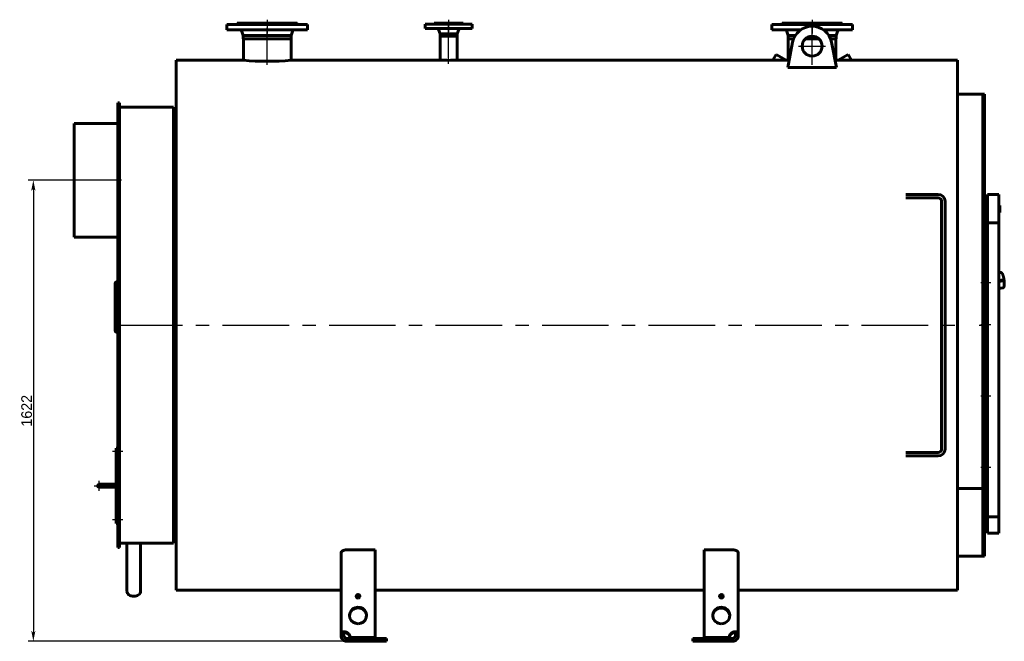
# Model space of a CAD drawing. Header units: millimetres. Extents: x 0 to 4827, y -183 to 841.
# Tile 3 of 6: x 1387 to 1850, y -145 to 147. Entities that reach past the tile are written whole.
import ezdxf

# ---------------------------------------------------------------- set-up
doc = ezdxf.new("R2010")
doc.units = ezdxf.units.MM
for name, pattern in [('CENTER_per1_scale0.029528', [1.5, 0.9375, -0.1875, 0.1875, -0.1875]), ('CENTER_per1_scale0.118110', [6, 3.75, -0.75, 0.75, -0.75]), ('CENTER_per1_scale0.196850', [10, 6.25, -1.25, 1.25, -1.25]), ('CENTER_per1_scale0.228346', [11.6, 7.25, -1.45, 1.45, -1.45]), ('CENTER_per1_scale0.295276', [15, 9.375, -1.875, 1.875, -1.875]), ('CENTER_per1_scale0.393701', [20, 12.5, -2.5, 2.5, -2.5]), ('CENTER_per1_scale0.935039', [47.5, 29.6875, -5.9375, 5.9375, -5.9375]), ('CENTER_per2_scale0.688976', [35, 21.875, -4.375, 4.375, -4.375]), ('CENTER_per3_scale0.690896', [35.097515, 21.935947, -4.387189, 4.387189, -4.387189]), ('CENTER_per3_scale0.712910', [36.215808, 22.63488, -4.526976, 4.526976, -4.526976]), ('CENTER_per3b_scale0.984586', [50.016949, 31.260593, -6.252119, 6.252119, -6.252119]), ('CENTER_per4_scale0.757874', [38.5, 24.0625, -4.8125, 4.8125, -4.8125])]:
    doc.linetypes.add(name, pattern=pattern)
doc.styles.add('TextStyle_1', font='T-FLEX Type A.TTF', dxfattribs={"height": 5})
doc.dimstyles.new('DIM_ST_1', dxfattribs={"dimtxt": 5, "dimasz": 5, "dimexe": 2.5, "dimexo": 0, "dimtad": 1, "dimlfac": 7.5, "dimrnd": 0.01, "dimdsep": 46, "dimtxsty": 'TextStyle_1', "dimblk": 'Arrow_3_C7_Status', "dimcen": 0.09, "dimclrd": 7, "dimclre": 7, "dimclrt": 7, "dimazin": 0, "dimtfac": 1, "dimtdec": 0, "dimtmove": 0, "dimatfit": 0, "dimldrblk": 'NONE', "dimfxl": 1, "dimtvp": 1, "dimtolj": 1, "dimarcsym": 0})

# ---------------------------------------------------------------- blocks, each defined once
blk = doc.blocks.new('Arrow_3_C7_Status')
at = {"color": 7, "linetype": 'Continuous', "lineweight": 0}
blk.add_line((-1, 0), (-0.8, 0), dxfattribs=at)
at = {"color": 7}
blk.add_solid([(-1, -0.2), (0, 0), (-0.8, 0), (-1, 0.2)], dxfattribs=at)
blk = doc.blocks.new('*D7')
at = {"color": 7, "lineweight": -2}
for p, q in [((-218.38, 71.33), (-240.02, 71.33)), ((-237.52, 66.33), (-237.52, -140)), ((-88.65, -145), (-240.02, -145))]:
    blk.add_line(p, q, dxfattribs=at)
at = {"layer": 'Defpoints', "color": 0}
for p in [(-218.38, 71.33), (-237.52, -145), (-88.65, -145)]:
    blk.add_point(p, dxfattribs=at)
at = {"color": 7, "lineweight": -2, "xscale": 5, "yscale": 5, "zscale": 5}
for p, rotation in [((-237.52, 71.33), 90), ((-237.52, -145), 270)]:
    blk.add_blockref('Arrow_3_C7_Status', p, dxfattribs=dict(at, rotation=rotation))
at = {"color": 7, "insert": (-240.65, -36.83), "char_height": 5, "attachment_point": 5, "rotation": 90, "style": 'TextStyle_1'}
blk.add_mtext('\\A1;1622{\\H0.5x;\\S^ ;}', dxfattribs=at)
blk = doc.blocks.new('_None')
blk = doc.blocks.new('Проекция_1')
at = {"color": 7, "linetype": 'Continuous', "lineweight": 60}
for p, q in [((-146.7159, 144.4667), (-108.7159, 144.4667)), ((-146.7159, 144.4667), (-146.7159, 141.9333)), ((-142.0493, 144.6), (-142.0493, 144.4667)), ((-113.3826, 144.6), (-142.0493, 144.6)), ((-113.5826, 145), (-141.8493, 145)), ((-141.8493, 145), (-141.8493, 144.8)), ((-113.5826, 144.8), (-113.5826, 145)), ((-113.3826, 144.4667), (-113.3826, 144.6)), ((-108.7159, 141.9333), (-108.7159, 144.4667)), ((-53.5159, 144.6), (-31.5159, 144.6)), ((-53.5159, 144.6), (-53.5159, 142.6)), ((-49.3159, 145), (-35.7159, 145)), ((-49.3159, 145), (-49.3159, 144.8)), ((-35.7159, 144.8), (-35.7159, 145)), ((-31.5159, 142.6), (-31.5159, 144.6)), ((109.1507, 144.4667), (147.1507, 144.4667)), ((109.1507, 144.4667), (109.1507, 141.9333)), ((142.4841, 144.6), (113.8174, 144.6)), ((113.8174, 144.6), (113.8174, 144.4667)), ((142.2841, 145), (114.0174, 145)), ((114.0174, 145), (114.0174, 144.8)), ((142.2841, 144.8), (142.2841, 145)), ((142.4841, 144.4667), (142.4841, 144.6)), ((147.1507, 141.9333), (147.1507, 144.4667)), ((-146.7159, 141.9333), (-108.7159, 141.9333)), ((-139.6587, 141.2002), (-138.9359, 139.2667)), ((-138.9359, 139.2667), (-138.9359, 137.6667)), ((-116.4959, 139.2667), (-138.9359, 139.2667)), ((-116.4959, 139.2667), (-115.7732, 141.2002)), ((-116.4959, 137.6667), (-116.4959, 139.2667)), ((-53.5159, 142.6), (-31.5159, 142.6)), ((-47.3181, 142.0886), (-46.5359, 140.0667)), ((-46.5359, 140.0667), (-46.5359, 139)), ((-46.5359, 140.0667), (-38.4959, 140.0667)), ((-46.5359, 139), (-38.4959, 139)), ((-46.5159, 139), (-46.5159, 127.6667)), ((-38.5159, 127.6667), (-38.5159, 139)), ((-38.4959, 140.0667), (-37.7138, 142.0886)), ((-38.4959, 139), (-38.4959, 140.0667)), ((109.1507, 141.9333), (122.8278, 141.9333)), ((116.208, 141.2002), (116.9307, 139.2667)), ((116.9307, 139.2667), (116.9307, 137.6667)), ((120.2697, 139.2667), (116.9307, 139.2667)), ((133.4736, 141.9333), (147.1507, 141.9333)), ((139.3707, 139.2667), (136.0318, 139.2667)), ((139.3707, 139.2667), (140.0935, 141.2002)), ((139.3707, 137.6667), (139.3707, 139.2667)), ((-116.4959, 137.6667), (-138.9359, 137.6667)), ((-138.9159, 137.6667), (-138.9159, 127.6667)), ((-116.5159, 127.6667), (-116.5159, 137.6667)), ((118.9954, 136.0808), (116.6644, 124.3168)), ((119.4587, 137.6667), (116.9307, 137.6667)), ((116.9507, 137.6667), (116.9507, 127.6667)), ((131.3473, 137.6667), (124.9542, 137.6667)), ((139.3707, 137.6667), (136.8427, 137.6667)), ((139.6371, 124.3168), (137.3061, 136.0808)), ((139.3507, 127.6667), (139.3507, 137.6667)), ((111.2224, 130.3742), (110.3224, 128.8153)), ((115.9116, 127.6669), (111.2224, 130.3742)), ((145.0791, 130.3742), (140.3899, 127.6669)), ((145.0791, 130.3742), (146.6457, 127.6608)), ((-170.3826, 3.3333), (-170.3826, 127.6667)), ((-138.9159, 127.6667), (-170.3826, 127.6667)), ((-46.5159, 127.6667), (-116.5159, 127.6667)), ((109.6592, 127.6667), (-38.5159, 127.6667)), ((110.3224, 128.8153), (109.6558, 127.6608)), ((116.9529, 127.6667), (115.9117, 127.6667)), ((140.391, 127.6667), (139.3487, 127.6667)), ((196.4174, 127.6667), (146.6423, 127.6667)), ((196.4174, 127.6667), (196.4174, 3.3333)), ((116.6644, 124.3168), (139.6371, 124.3168)), ((208.2841, 111.6667), (196.4174, 111.6667)), ((208.2841, 111.6667), (208.2841, 3.3333)), ((209.0841, 111.6667), (208.2841, 111.6667)), ((208.2841, 111.6667), (208.2841, -73.2699)), ((209.0841, 111.6667), (209.0841, 3.3333)), ((-197.8493, 98.2509), (-197.8493, 107.6667)), ((-197.0493, 107.6667), (-197.8493, 107.6667)), ((-197.0493, 98.2509), (-197.0493, 107.6667)), ((-171.7159, 105.6666), (-197.0493, 105.6666)), ((-171.7159, 105.6666), (-171.7159, 3.3333)), ((-170.3826, 105), (-171.7159, 105)), ((-218.3826, 44.6667), (-218.3826, 98)), ((-218.3826, 98), (-197.8493, 98)), ((-197.8493, 98.2509), (-197.8493, 97.6493)), ((-197.8493, 90.9826), (-197.8493, 97.6493)), ((-197.8493, 97.6493), (-197.0493, 97.6493)), ((-197.0493, 98.2509), (-197.0493, 97.6493)), ((-197.0493, 90.9826), (-197.0493, 97.6493)), ((-197.8493, 85.4309), (-197.8493, 90.9826)), ((-197.0493, 85.4309), (-197.0493, 90.9826)), ((-197.8493, 80.5001), (-197.8493, 85.4309)), ((-197.0493, 85.4309), (-197.0493, 80.5001)), ((-197.8493, 80.5001), (-197.8493, -101)), ((-197.0493, 80.5001), (-197.0493, -101)), ((179.8787, 64.6667), (172.1507, 64.6667)), ((179.8787, 63.0667), (172.1507, 63.0667)), ((179.8787, 64.6667), (183.0049, 64.6667)), ((183.0049, 63.0667), (179.8787, 63.0667)), ((187.3507, 64.6667), (183.0049, 64.6667)), ((187.3507, 63.0667), (183.0049, 63.0667)), ((188.9507, 61.4667), (188.9507, -54.8)), ((190.5507, 61.4667), (190.5507, -54.8)), ((210.4174, 64.6667), (210.4174, 51.3333)), ((210.4174, 64.6667), (215.7507, 64.6667)), ((215.7507, 64.6667), (215.7507, 51.3333)), ((216.3107, 59.4973), (215.7507, 59.4973)), ((216.3107, 56.1634), (215.7507, 56.1634)), ((215.7507, 56.1556), (216.3107, 56.1556)), ((216.3107, 56.1634), (216.3107, 59.4973)), ((216.3107, 59.4911), (216.3107, 59.4911)), ((216.3107, 56.1591), (216.3107, 56.1613)), ((216.3107, 56.1561), (216.3107, 56.1591)), ((210.4174, 51.3333), (210.4174, -86.6444)), ((215.7507, 51.3333), (210.4174, 51.3333)), ((215.7507, -86.6444), (215.7507, 51.3333)), ((209.6441, 48.7001), (209.0841, 48.7001)), ((209.6441, 48.6726), (209.0841, 48.6726)), ((209.6441, 47.7537), (209.0841, 47.7537)), ((209.6441, 47.7537), (209.0841, 47.7537)), ((209.6441, 47.7276), (209.0841, 47.7276)), ((209.6441, 48.6767), (209.6441, 48.7001)), ((209.6441, 48.6739), (209.6441, 48.6767)), ((209.6441, 47.7537), (209.6441, 48.6726)), ((209.6441, 47.7537), (209.6441, 47.7537)), ((209.6441, 47.7276), (209.6441, 47.7524)), ((-218.3826, 44.6667), (-197.8493, 44.6667)), ((216.6503, 28.0464), (215.7507, 27.9259)), ((-199.0493, 23.1173), (-199.0493, 1.0936)), ((-197.8493, 23.6211), (-198.3826, 23.6211)), ((210.4174, 26.3333), (209.0841, 26.3333)), ((210.4174, 26.7607), (210.4173, 26.7607)), ((217.8156, 24.6322), (215.7507, 24.3556)), ((215.7507, 23.8941), (217.8744, 24.1786)), ((217.8473, 24.6336), (217.8222, 24.6328)), ((217.8348, 24.6333), (217.8511, 24.6337)), ((217.8926, 24.1837), (217.9209, 24.1952)), ((217.9334, 24.5767), (217.9539, 24.4226)), ((217.9967, 24.4293), (218.0155, 24.2766)), ((209.0841, 20.3333), (210.4174, 20.3333)), ((215.7507, 20.5271), (217.6241, 20.7781)), ((210.4174, 5.1863), (209.0841, 5.1863)), ((-199.0493, 0.6657), (-199.0493, 1.0936)), ((-198.3826, 0.4545), (-197.8493, 0.4545)), ((-198.3826, 0.0397), (-197.8493, 0.0397)), ((-171.7159, 3.3333), (-171.7159, -99)), ((-170.3826, -121), (-170.3826, 3.3333)), ((196.4174, 3.3333), (196.4174, -121)), ((208.2841, 3.3333), (208.2841, -105)), ((209.0841, 3.3333), (209.0841, -105)), ((209.0841, 2.253), (210.4174, 2.253)), ((210.4174, 0.2333), (209.0841, 0.2333)), ((210.4174, -28.3), (209.0841, -28.3)), ((209.0841, -31.2333), (210.4174, -31.2333)), ((-198.6493, -55.6667), (-198.6493, -54.3333)), ((-198.6493, -54.3333), (-197.9826, -54.3333)), ((-198.6493, -55.6667), (-198.6493, -54.3333)), ((-198.6493, -54.3333), (-197.9826, -54.3333)), ((-197.9826, -54.3333), (-197.9826, -55.6667)), ((-197.9826, -54.3333), (-197.9826, -55.6667)), ((-197.8493, -55.3333), (-197.9826, -55.3333)), ((-198.6493, -55.6667), (-198.6493, -88.3333)), ((-198.6493, -55.6667), (-198.6493, -88.3333)), ((-197.9826, -88.3333), (-197.9826, -55.6667)), ((-197.9826, -88.3333), (-197.9826, -55.6667)), ((-197.9826, -56.6667), (-197.8493, -56.6667)), ((172.1507, -56.4), (179.8787, -56.4)), ((172.1507, -58), (179.8787, -58)), ((179.8787, -56.4), (183.0049, -56.4)), ((183.0049, -58), (179.8787, -58)), ((187.3507, -56.4), (183.0049, -56.4)), ((187.3507, -58), (183.0049, -58)), ((209.0841, -59.7667), (210.4174, -59.7667)), ((210.4174, -61.7863), (209.0841, -61.7863)), ((209.0841, -64.7196), (210.4174, -64.7196)), ((-204.9826, -71.3333), (-206.6493, -71.3333)), ((-204.9826, -71.3333), (-206.6493, -71.3333)), ((-206.6493, -72.6667), (-204.9826, -72.6667)), ((-206.6493, -72.6667), (-204.9826, -72.6667)), ((-198.6493, -71.3333), (-204.9826, -71.3333)), ((-198.6493, -71.3333), (-204.9826, -71.3333)), ((-198.6493, -71.3333), (-204.9826, -71.3333)), ((-198.6493, -71.3333), (-204.9826, -71.3333)), ((-204.9826, -72.6667), (-198.6493, -72.6667)), ((-204.9826, -72.6667), (-198.6493, -72.6667)), ((196.4174, -73.2699), (208.2841, -73.2699)), ((196.4174, -73.2699), (208.2841, -73.2699)), ((208.2841, -105), (208.2841, -73.2699)), ((-197.8493, -87.3333), (-197.9826, -87.3333)), ((210.4174, -86.6444), (210.4174, -94.2736)), ((210.4174, -86.6444), (215.7507, -86.6444)), ((215.7507, -86.6444), (215.7507, -94.2736)), ((-198.6493, -89.6667), (-198.6493, -88.3333)), ((-198.6493, -89.6667), (-198.6493, -88.3333)), ((-197.9826, -89.6667), (-198.6493, -89.6667)), ((-197.9826, -89.6667), (-198.6493, -89.6667)), ((-197.9826, -88.3333), (-197.9826, -89.6667)), ((-197.9826, -88.3333), (-197.9826, -89.6667)), ((-197.9826, -88.6667), (-197.8493, -88.6667)), ((215.7507, -94.2736), (210.4174, -94.2736)), ((-197.8493, -101), (-197.0493, -101)), ((-197.0493, -99), (-193.6026, -99)), ((-193.6026, -99), (-190.3826, -99)), ((-193.6026, -99), (-193.6026, -121.5661)), ((-190.3826, -99), (-187.1626, -99)), ((-187.1626, -99), (-187.1626, -121.5661)), ((-187.1626, -99), (-171.7159, -99)), ((-171.7159, -98.3333), (-170.3826, -98.3333)), ((-93.0493, -141.4708), (-93.0493, -103.5365)), ((-90.3826, -102.0894), (-77.0493, -102.0894)), ((-77.0493, -102.0894), (-77.0493, -143.1928)), ((77.4841, -102.0894), (90.8174, -102.0894)), ((77.4841, -143.1928), (77.4841, -102.0894)), ((93.4841, -103.5365), (93.4841, -141.4708)), ((196.4174, -105), (208.2841, -105)), ((208.2841, -105), (209.0841, -105)), ((-190.383, -123.843), (-190.383, -123.843)), ((-190.3822, -123.843), (-190.3822, -123.843)), ((-170.3826, -121), (-93.0493, -121)), ((-77.0493, -121), (77.4841, -121)), ((85.9397, -124.5864), (85.0284, -124.5864)), ((93.4841, -121), (196.4174, -121)), ((-93.0493, -141.4708), (-93.0493, -142.3333)), ((-93.0493, -141.4708), (-91.7159, -141.4708)), ((-93.0493, -142.3333), (-91.7159, -142.3333)), ((-91.7159, -141.4708), (-91.7159, -142.3333)), ((-90.3826, -141.1257), (-90.3826, -140.7807)), ((-88.6496, -143.5379), (-88.6496, -143.1928)), ((-77.0493, -143.1928), (-88.6496, -143.1928)), ((-77.0493, -143.1928), (-77.0493, -143.5379)), ((77.4841, -143.1928), (77.4841, -143.5379)), ((89.0844, -143.1928), (77.4841, -143.1928)), ((89.0844, -143.5379), (89.0844, -143.1928)), ((90.8174, -141.1257), (90.8174, -140.7807)), ((92.1507, -142.3333), (92.1507, -141.4708)), ((93.4841, -141.4708), (92.1507, -141.4708)), ((93.4841, -142.3333), (92.1507, -142.3333)), ((93.4841, -142.3333), (93.4841, -141.4708)), ((-90.3826, -143.6667), (-88.6496, -143.6667)), ((-90.3826, -143.6667), (-90.3826, -145)), ((-90.3826, -145), (-88.6496, -145)), ((-77.0493, -143.5379), (-88.6496, -143.5379)), ((-71.7159, -143.6667), (-88.6496, -143.6667)), ((-88.6496, -143.6667), (-88.6496, -145)), ((-88.6496, -145), (-71.7159, -145)), ((-71.7159, -145), (-71.7159, -143.6667)), ((72.1507, -143.6667), (72.1507, -145)), ((89.0844, -143.6667), (72.1507, -143.6667)), ((72.1507, -145), (89.0844, -145)), ((89.0844, -143.5379), (77.4841, -143.5379)), ((89.0844, -143.6667), (90.8174, -143.6667)), ((89.0844, -145), (89.0844, -143.6667)), ((89.0844, -145), (90.8174, -145)), ((90.8174, -143.6667), (90.8174, -145))]:
    blk.add_line(p, q, dxfattribs=at)
at = {"color": 7, "linetype": 'CENTER_per1_scale0.029528', "lineweight": 25}
for p, q in [((-127.7159, 146.6667), (-127.7159, 143.1333)), ((-42.5159, 146.6667), (-42.5159, 143.1333)), ((128.1507, 146.6667), (128.1507, 143.1333))]:
    blk.add_line(p, q, dxfattribs=at)
at = {"color": 7, "linetype": 'CENTER_per1_scale0.393701', "lineweight": 25}
for p, q in [((-127.7159, 146.2667), (-127.7159, 140.2667)), ((128.1507, 146.2667), (128.1507, 140.2667))]:
    blk.add_line(p, q, dxfattribs=at)
at = {"color": 7, "linetype": 'CENTER_per1_scale0.295276', "lineweight": 25}
blk.add_line((-42.5159, 146.2667), (-42.5159, 140.9333), dxfattribs=at)
at = {"color": 7, "linetype": 'CENTER_per3_scale0.712910', "lineweight": 25}
blk.add_line((-42.5159, 125.9356), (-42.5159, 143.7553), dxfattribs=at)
at = {"color": 7, "linetype": 'CENTER_per3_scale0.690896', "lineweight": 25}
for p, q in [((-127.7159, 125.4945), (-127.7159, 142.8669)), ((128.1507, 125.4945), (128.1507, 142.8669))]:
    blk.add_line(p, q, dxfattribs=at)
at = {"color": 7, "linetype": 'CENTER_per2_scale0.688976', "lineweight": 25}
for p, q in [((128.1507, 127.9333), (128.1507, 140.6)), ((121.8174, 134.2667), (134.4841, 134.2667))]:
    blk.add_line(p, q, dxfattribs=at)
at = {"color": 7, "linetype": 'CENTER_per4_scale0.757874', "lineweight": 25}
blk.add_line((-196.1826, 71.3333), (-220.0493, 71.3333), dxfattribs=at)
at = {"color": 7, "linetype": 'CENTER_per1_scale0.196850', "lineweight": 25}
for p, q in [((207.4174, 23.3333), (212.0841, 23.3333)), ((207.4174, 3.7196), (212.0841, 3.7196)), ((207.4174, -29.7667), (212.0841, -29.7667)), ((207.4174, -63.253), (212.0841, -63.253)), ((-208.9826, -72), (-204.3159, -72)), ((-206.6493, -74.3333), (-206.6493, -69.6667))]:
    blk.add_line(p, q, dxfattribs=at)
at = {"color": 7, "linetype": 'CENTER_per3b_scale0.984586', "lineweight": 25}
blk.add_line((-198.7159, 3.3333), (198.0841, 3.3333), dxfattribs=at)
at = {"color": 7, "linetype": 'CENTER_per1_scale0.118110', "lineweight": 25}
blk.add_line((206.6174, 3.3333), (210.7507, 3.3333), dxfattribs=at)
at = {"color": 7, "linetype": 'CENTER_per1_scale0.228346', "lineweight": 25}
for p, q in [((-195.4359, -56), (-200.3159, -56)), ((-195.4359, -88), (-200.3159, -88))]:
    blk.add_line(p, q, dxfattribs=at)
at = {"color": 7, "linetype": 'CENTER_per1_scale0.935039', "lineweight": 25}
blk.add_line((-206.6493, -72), (-196.9826, -72), dxfattribs=at)
at = {"color": 7, "lineweight": 60, "flags": 128}
for points in [[(217.624, 20.7781), (217.6263, 20.7784), (217.6626, 20.7846), (217.6983, 20.7931), (217.7331, 20.8039), (217.7671, 20.8168), (217.8002, 20.8317), (217.8323, 20.8487), (217.8633, 20.8676), (217.8933, 20.8883), (217.9222, 20.911), (217.9502, 20.9355), (217.9773, 20.9619), (218.0036, 20.9904), (218.0291, 21.0211), (218.0539, 21.0542), (218.0781, 21.09), (218.1017, 21.1287), (218.1248, 21.1707), (218.1473, 21.216), (218.1689, 21.2646), (218.1896, 21.3161), (218.2091, 21.3702), (218.2272, 21.4261), (218.2439, 21.4835), (218.2594, 21.5422), (218.2737, 21.602), (218.2868, 21.663), (218.2988, 21.7252), (218.3099, 21.7885), (218.3201, 21.8531), (218.3295, 21.9188), (218.3379, 21.9858), (218.3456, 22.0541), (218.3526, 22.1236), (218.3587, 22.1943), (218.3642, 22.2663), (218.3689, 22.3394), (218.3729, 22.4138), (218.3762, 22.4893), (218.3788, 22.566), (218.3807, 22.6438), (218.382, 22.7226), (218.3826, 22.8025), (218.3825, 22.8833), (218.3818, 22.9652), (218.3804, 23.0479), (218.3784, 23.1315), (218.3757, 23.2159), (218.3724, 23.3011), (218.3685, 23.387), (218.3639, 23.4735), (218.3587, 23.5607), (218.3529, 23.6485), (218.3464, 23.7367), (218.3394, 23.8254), (218.3317, 23.9145), (218.3235, 24.0039), (218.3146, 24.0936), (218.3052, 24.1836), (218.2952, 24.2737), (218.2846, 24.3639), (218.2735, 24.4542), (218.2618, 24.5445), (218.2495, 24.6347), (218.2367, 24.7248), (218.2234, 24.8147), (218.2095, 24.9043), (218.1952, 24.9937), (218.1803, 25.0827), (218.1649, 25.1713), (218.1491, 25.2594), (218.1327, 25.347), (218.1159, 25.434), (218.0986, 25.5204), (218.0809, 25.6061), (218.0627, 25.691), (218.0441, 25.7752), (218.0251, 25.8585), (218.0056, 25.9409), (217.9858, 26.0223), (217.9655, 26.1028), (217.9449, 26.1822), (217.9239, 26.2605), (217.9025, 26.3377), (217.8807, 26.4137), (217.8586, 26.4885), (217.8362, 26.5621), (217.8133, 26.6344), (217.7901, 26.7053), (217.7666, 26.7749), (217.7427, 26.8431), (217.7185, 26.91), (217.6939, 26.9754), (217.6689, 27.0393), (217.6435, 27.1018), (217.6177, 27.1629), (217.5915, 27.2225), (217.5647, 27.2806), (217.5375, 27.3372), (217.5096, 27.3925), (217.4811, 27.4463), (217.4518, 27.4987), (217.4216, 27.5496), (217.3904, 27.5992), (217.358, 27.6473), (217.3244, 27.6939), (217.2895, 27.7387), (217.2534, 27.7811), (217.2165, 27.8208), (217.1833, 27.8532), (217.1503, 27.8826), (217.1176, 27.9091), (217.0849, 27.9329), (217.0523, 27.9543), (217.0196, 27.9734), (216.9867, 27.9903), (216.9499, 28.0066), (216.9128, 28.0203), (216.8756, 28.0315), (216.8383, 28.0402), (216.8008, 28.0464), (216.7634, 28.0502), (216.7285, 28.0514), (216.7167, 28.0514)], [(-198.3826, 23.6211), (-198.4479, 23.6187), (-198.5127, 23.6115), (-198.5761, 23.5995), (-198.6377, 23.583), (-198.6969, 23.5619), (-198.753, 23.5365), (-198.8055, 23.5072), (-198.854, 23.474), (-198.8979, 23.4375), (-198.9369, 23.3978), (-198.9705, 23.3554), (-198.9985, 23.3106), (-199.0205, 23.264), (-199.0364, 23.2159), (-199.046, 23.1669), (-199.0493, 23.1173)], [(210.4174, 20.6504), (210.398, 20.7287), (210.3821, 20.8146), (210.3689, 20.908), (210.3581, 21.0088), (210.3493, 21.1171), (210.3423, 21.233), (210.3369, 21.3554), (210.333, 21.4832), (210.3305, 21.6162), (210.3292, 21.7545), (210.3292, 21.8981), (210.3303, 22.047), (210.3328, 22.1997), (210.3365, 22.355), (210.3417, 22.5127), (210.3485, 22.6729), (210.357, 22.8356), (210.3677, 23.0007), (210.3808, 23.167), (210.3967, 23.3333)], [(217.929, 24.2509), (217.9275, 24.226), (217.923, 24.2136), (217.916, 24.2022), (217.9068, 24.1926), (217.896, 24.1854), (217.8876, 24.1829)], [(-199.0493, 1.0936), (-199.046, 1.031), (-199.0364, 0.9691), (-199.0205, 0.9083), (-198.9985, 0.8493), (-198.9705, 0.7926), (-198.9369, 0.7388), (-198.8979, 0.6884), (-198.854, 0.6419), (-198.8055, 0.5998), (-198.753, 0.5624), (-198.6969, 0.5301), (-198.6377, 0.5032), (-198.5761, 0.4821), (-198.5127, 0.4668), (-198.4479, 0.4576), (-198.3826, 0.4545)], [(-199.0493, 0.6657), (-199.046, 0.6044), (-199.0364, 0.5437), (-199.0205, 0.4842), (-198.9985, 0.4264), (-198.9705, 0.3709), (-198.9369, 0.3182), (-198.8979, 0.2688), (-198.854, 0.2233), (-198.8055, 0.182), (-198.753, 0.1454), (-198.6969, 0.1138), (-198.6377, 0.0874), (-198.5761, 0.0667), (-198.5127, 0.0518), (-198.4479, 0.0427), (-198.3826, 0.0397)], [(-90.3826, -102.0894), (-90.5256, -102.0916), (-90.6682, -102.0979), (-90.8098, -102.1085), (-90.9542, -102.1238), (-91.0969, -102.1434), (-91.237, -102.1673), (-91.3705, -102.1945), (-91.501, -102.2255), (-91.6281, -102.2602), (-91.7547, -102.2995), (-91.8771, -102.3425), (-91.9948, -102.3889), (-92.1066, -102.4382), (-92.2133, -102.4905), (-92.3145, -102.5457), (-92.4124, -102.6051), (-92.504, -102.6672), (-92.5891, -102.7316), (-92.6684, -102.7991), (-92.7408, -102.8687), (-92.8058, -102.94), (-92.8648, -103.0149), (-92.9158, -103.0912), (-92.9588, -103.1687), (-92.9861, -103.2287), (-93.0086, -103.2893), (-93.0262, -103.3501), (-93.039, -103.4121), (-93.0467, -103.4743), (-93.0493, -103.5365)], [(93.4841, -103.5365), (93.4797, -103.4553), (93.4666, -103.3742), (93.4448, -103.2934), (93.4133, -103.211), (93.3728, -103.1293), (93.3234, -103.0488), (93.2669, -102.972), (93.2022, -102.8967), (93.1295, -102.8233), (93.0464, -102.75), (92.9552, -102.6791), (92.8563, -102.611), (92.7549, -102.5489), (92.6468, -102.4898), (92.5325, -102.4341), (92.4084, -102.3802), (92.2783, -102.3302), (92.1428, -102.2844), (92.0121, -102.2458), (91.8774, -102.211), (91.7392, -102.1804), (91.5934, -102.1534), (91.4447, -102.1309), (91.2938, -102.1132), (91.1761, -102.1029), (91.0577, -102.0954), (90.9377, -102.0909), (90.8174, -102.0894)], [(-90.3826, -140.7807), (-90.5162, -140.7319), (-90.6509, -140.6885), (-90.786, -140.6504), (-90.9252, -140.6168), (-91.0639, -140.5889), (-91.2015, -140.5666), (-91.333, -140.5505), (-91.4627, -140.5395), (-91.5898, -140.5338), (-91.7178, -140.5332), (-91.8424, -140.5381), (-91.9627, -140.5483), (-92.0705, -140.5624), (-92.1741, -140.5811), (-92.2729, -140.6041), (-92.3695, -140.6324), (-92.4606, -140.6652), (-92.5457, -140.7023), (-92.6215, -140.742), (-92.6916, -140.7855), (-92.7555, -140.8328), (-92.8149, -140.8853), (-92.8677, -140.9416), (-92.9137, -141.0016), (-92.955, -141.069), (-92.9888, -141.1404), (-93.015, -141.2155), (-93.0341, -141.2968), (-93.0455, -141.382), (-93.0493, -141.4708)], [(-90.3826, -141.1257), (-90.4669, -141.0645), (-90.5543, -141.0089), (-90.644, -140.9597), (-90.7351, -140.9175), (-90.8093, -140.889), (-90.8839, -140.8654), (-90.9582, -140.8471), (-91.0315, -140.8344), (-91.1029, -140.8274), (-91.1784, -140.8265), (-91.251, -140.8326), (-91.3197, -140.8455), (-91.3836, -140.8653), (-91.4369, -140.889), (-91.4859, -140.9181), (-91.5303, -140.9522), (-91.5696, -140.9909), (-91.6046, -141.035), (-91.6345, -141.0835), (-91.6595, -141.136), (-91.6795, -141.1919), (-91.696, -141.2567), (-91.7073, -141.3251), (-91.7138, -141.3967), (-91.7159, -141.4708)], [(93.4841, -141.4708), (93.484, -141.4573), (93.482, -141.4039), (93.4799, -141.3777), (93.4738, -141.3264), (93.4649, -141.2763), (93.4486, -141.2116), (93.4272, -141.1493), (93.4006, -141.0897), (93.3681, -141.0315), (93.3301, -140.9762), (93.2869, -140.9238), (93.2393, -140.8754), (93.1866, -140.83), (93.1291, -140.7875), (93.0651, -140.7472), (92.9962, -140.7101), (92.9225, -140.6763), (92.8363, -140.6432), (92.7447, -140.6142), (92.6481, -140.5896), (92.5437, -140.5687), (92.4345, -140.5524), (92.3211, -140.5408), (92.2182, -140.5346), (92.1125, -140.5323), (92.0032, -140.534), (91.8918, -140.5399), (91.802, -140.5473), (91.7566, -140.5518), (91.6653, -140.5627), (91.6193, -140.5692), (91.5732, -140.5762), (91.4805, -140.5923), (91.434, -140.6013), (91.3407, -140.6212), (91.294, -140.6321), (91.2472, -140.6436), (91.1537, -140.6687), (91.0602, -140.6963), (90.9385, -140.7363), (90.8174, -140.7807)], [(92.1507, -141.4708), (92.1492, -141.4061), (92.1443, -141.3433), (92.1358, -141.2829), (92.1192, -141.2091), (92.0956, -141.1397), (92.065, -141.0757), (92.0269, -141.0179), (91.9829, -140.9687), (91.9316, -140.9259), (91.8736, -140.8901), (91.8094, -140.862), (91.7494, -140.8443), (91.6852, -140.8325), (91.6177, -140.8267), (91.5477, -140.8269), (91.4777, -140.8329), (91.4059, -140.8444), (91.3332, -140.8613), (91.2602, -140.8833), (91.1818, -140.9126), (91.1038, -140.9474), (91.0269, -140.9873), (90.9518, -141.032), (90.8839, -141.0773), (90.8175, -141.1258)]]:
    blk.add_lwpolyline(points, dxfattribs=at)
at = {"color": 7, "linetype": 'Continuous', "lineweight": 60}
blk.add_circle((128.1507, 134.2667), 4.6667, dxfattribs=at)
for centre, radius, start, end in [((-142.0493, 144.8), 0.2, 270, 0), ((-113.3826, 144.8), 0.2, 180, 270), ((-49.5159, 144.8), 0.2, 270, 0.000012), ((-35.5159, 144.8), 0.2, 180, 270), ((113.8174, 144.8), 0.2, 270, 0), ((128.1507, 134.2667), 9.3333, 11.207913, 168.792087), ((142.4841, 144.8), 0.2, 179.999981, 270), ((-140.9076, 140.7333), 1.3333, 20.496222, 64.158067), ((-114.5242, 140.7333), 1.3333, 115.841933, 159.503778), ((-48.0642, 141.8), 0.8, 21.148569, 90), ((-36.9676, 141.8), 0.8, 90, 158.851431), ((114.959, 140.7333), 1.3333, 20.496222, 64.158067), ((141.3424, 140.7333), 1.3333, 115.841933, 159.503778), ((-127.7159, 251.4936), 124.3324, 264.831874, 275.167991), ((-42.5159, 251.9384), 124.3361, 268.156766, 271.843576), ((112.341, 632.0035), 504.3499, 269.694955, 269.999265), ((112.3256, 621.1958), 493.5421, 270.001034, 270.416336), ((128.1078, 251.4975), 124.3324, 264.851755, 265.023199), ((128.194, 251.4975), 124.3324, 274.976678, 275.147997), ((143.9816, 621.1957), 493.5421, 269.583038, 270.309271), ((187.3507, 61.4667), 3.2, 360, 90), ((187.3507, 61.4667), 1.6, 0, 90), ((216.723, 27.5344), 0.517, 90.702226, 98.083351), ((218.2244, 22.5174), 7.8702, 172.737729, 174.04933), ((217.8244, 24.5661), 0.0667, 91.952445, 97.63074), ((200.7701, 22.2195), 17.23, 6.741467, 7.838065), ((217.8655, 24.2447), 0.0667, 277.63074, 291.901381), ((200.9657, 22.2457), 17.0814, 6.741467, 7.838065), ((187.3507, -54.8), 1.6, 270, 0.000005), ((187.3507, -54.8), 3.2, 270, 0), ((-206.6493, -72), 0.6667, 90, 179.99999), ((-206.6493, -72), 0.6667, 90, 179.99999), ((-206.6493, -72), 0.6667, 179.99999, 270), ((-206.6493, -72), 0.6667, 179.99999, 270), ((-190.3826, -200.6305), 101.6709, 88.384363, 91.615707), ((-90.3827, -142.3334), 2.6666, 179.998025, 270.001975), ((-90.3825, -142.3332), 1.3335, 180.006163, 269.993837), ((90.8175, -142.3334), 2.6666, 269.998025, 0.001975), ((90.8173, -142.3332), 1.3335, 270.006163, 359.993837)]:
    blk.add_arc(centre, radius, start, end, dxfattribs=at)
for centre, major_axis, ratio, start_param, end_param in [((217.9464, 24.6689), (-0.0407, -0.0528), 0.13218616, 4.9001619, 6.08147618), ((217.1195, 24.4099), (0.4911, -3.6656), 0.22414387, 1.50223079, 1.54425181), ((217.1698, 24.4166), (0.4867, -3.6328), 0.22414387, 1.54425176, 1.58627381), ((-190.3826, -121.5661), (3.22, 0), 0.70710678, 3.14159265, 4.71238898), ((-190.3826, -121.5661), (3.22, 0), 0.70710678, 4.71238898, 6.28318531), ((-85.0493, -123.8743), (0.8667, 0), 0.96592583, 6.02138592, 10.99557429), ((-85.0493, -124.2194), (0.8667, 0), 0.96592583, 0.2076028, 2.93398986), ((-85.0493, -123.8743), (0.8667, 0), 0.96592583, 4.71238898, 6.02138592), ((85.4841, -123.8743), (0.8667, 0), 0.96592583, 0.26179939, 4.71238898), ((85.4841, -124.2194), (0.8667, 0), 0.96592583, 0.26179939, 2.93398986), ((85.4841, -123.8743), (0.8667, 0), 0.96592583, 4.71238898, 6.5449847), ((85.4841, -124.2194), (0.8667, 0), 0.96592583, 0.2076028, 0.26179939), ((-85.0493, -132.8896), (4, 0), 0.96592583, 6.02138592, 10.99557429), ((-85.0493, -133.2347), (4, 0), 0.96592583, 0.04467306, 3.0969196), ((85.4841, -132.8896), (4, 0), 0.96592583, 0.26179939, 4.71238898), ((85.4841, -133.2347), (4, 0), 0.96592583, 0.26179939, 3.0969196), ((-85.0493, -132.8896), (4, 0), 0.96592583, 4.71238898, 6.02138592), ((85.4841, -132.8896), (4, 0), 0.96592583, 4.71238898, 6.5449847), ((85.4841, -133.2347), (-4, 0), 0.96592583, 3.18626571, 3.40339204), ((-91.9534, -143.6205), (3.3333, 0), 0.96592583, 0.13323417, 1.08010144), ((-91.9534, -143.9656), (3.3333, 0), 0.96592583, 0.13323417, 1.08010144), ((92.3882, -143.6205), (-3.3333, 0), 0.96592583, 5.20308984, 6.14995114), ((92.3882, -143.9656), (-3.3333, 0), 0.96592583, 5.20308115, 6.14995114)]:
    blk.add_ellipse(centre, major_axis=major_axis, ratio=ratio, start_param=start_param, end_param=end_param, dxfattribs=at)
dim = blk.add_linear_dim(base=(-237.52, -145), p1=(-218.3826, 71.3333), p2=(-88.6496, -145), angle=270, text='1622{\\H0.5x;\\S^ ;}', dimstyle='DIM_ST_1')
dim.commit()
dim.dimension.update_dxf_attribs({"geometry": '*D7', "text_midpoint": (-237.52, -36.8333), "dimtype": 160})

msp = doc.modelspace()

# ---------------------------------------------------------------- block references
msp.add_blockref('Проекция_1', (1631.31, 0))

doc.saveas('drawing.dxf')
